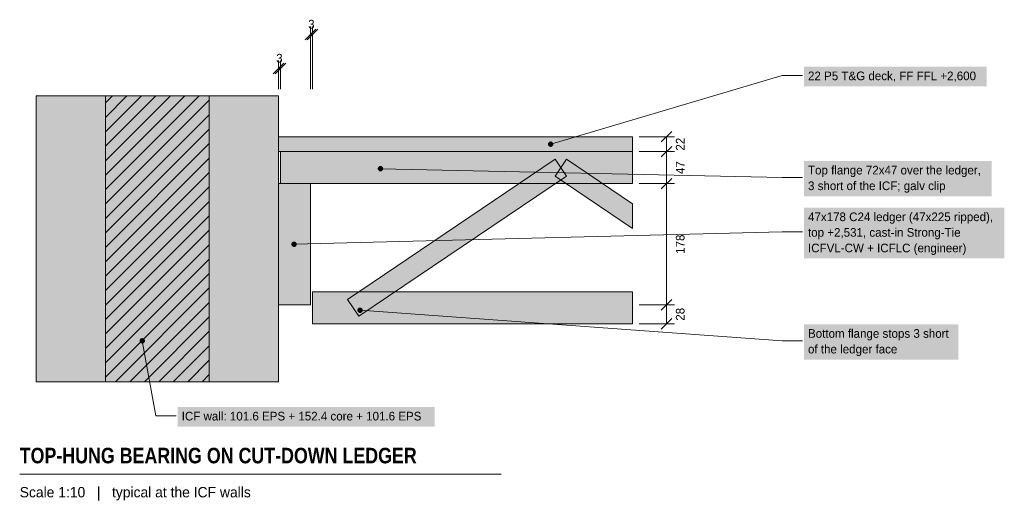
# Model space of a CAD drawing. Header units: millimetres. Extents: x -24 to 1422, y 2064 to 2772.
import ezdxf
from ezdxf.enums import TextEntityAlignment as Align

# ---------------------------------------------------------------- set-up
doc = ezdxf.new("R2010")
doc.units = ezdxf.units.MM
for name, color, linetype in [('FILL-C_6B451A', 7, 'Continuous'), ('FILL-C_B27326', 7, 'Continuous'), ('FILL-C_B2B2B8', 7, 'Continuous'), ('FILL-EPS', 7, 'Continuous'), ('FILL-INK', 7, 'Continuous'), ('FILL-LIGHT', 7, 'Continuous'), ('FILL-STEEL_GREY', 7, 'Continuous'), ('FILL-TIMBER', 7, 'Continuous'), ('FILL-WHITE', 7, 'Continuous'), ('LINE-C_595966', 7, 'Continuous'), ('LINE-C_6B451A', 7, 'Continuous'), ('LINE-C_B27326', 7, 'Continuous'), ('LINE-GREY', 7, 'Continuous'), ('LINE-INK', 7, 'Continuous'), ('LINE-STEEL_GREY', 7, 'Continuous'), ('TEXT-C_6B451A', 7, 'Continuous'), ('TEXT-C_B27326', 7, 'Continuous'), ('TEXT-INK', 7, 'Continuous'), ('TEXT-STEEL_GREY', 7, 'Continuous')]:
    doc.layers.add(name, color=color, linetype=linetype)
doc.styles.add('OpenSansCondensed-Bold', font='OpenSansCondensed-Bold.ttf')

msp = doc.modelspace()

# ---------------------------------------------------------------- hatches: boundary and pattern name
at = {"layer": 'FILL-C_6B451A', "true_color": 0x6b451a}
h = msp.add_hatch(color=36, dxfattribs=at)
h.dxf.hatch_style = 1
h.paths.add_polyline_path([(509.6, 2553), (509.5, 2554), (509.1, 2555), (508.4, 2555.8), (507.6, 2556.5), (506.6, 2556.9), (505.6, 2557), (504.6, 2556.9), (503.6, 2556.5), (502.8, 2555.8), (502.1, 2555), (501.7, 2554), (501.6, 2553), (501.7, 2552), (502.1, 2551), (502.8, 2550.2), (503.6, 2549.5), (504.6, 2549.1), (505.6, 2549), (506.6, 2549.1), (507.6, 2549.5), (508.4, 2550.2), (509.1, 2551), (509.5, 2552)])
h = msp.add_hatch(color=36, dxfattribs=at)
h.dxf.hatch_style = 1
h.paths.add_polyline_path([(479.6, 2345), (479.5, 2346), (479.1, 2347), (478.4, 2347.8), (477.6, 2348.5), (476.6, 2348.9), (475.6, 2349), (474.6, 2348.9), (473.6, 2348.5), (472.8, 2347.8), (472.1, 2347), (471.7, 2346), (471.6, 2345), (471.7, 2344), (472.1, 2343), (472.8, 2342.2), (473.6, 2341.5), (474.6, 2341.1), (475.6, 2341), (476.6, 2341.1), (477.6, 2341.5), (478.4, 2342.2), (479.1, 2343), (479.5, 2344)])
at = {"layer": 'FILL-C_B27326', "true_color": 0xb27326}
h = msp.add_hatch(color=35, dxfattribs=at)
h.dxf.hatch_style = 1
h.paths.add_polyline_path([(382.6, 2442), (382.5, 2443), (382.1, 2444), (381.4, 2444.8), (380.6, 2445.5), (379.6, 2445.9), (378.6, 2446), (377.6, 2445.9), (376.6, 2445.5), (375.8, 2444.8), (375.1, 2444), (374.7, 2443), (374.6, 2442), (374.7, 2441), (375.1, 2440), (375.8, 2439.2), (376.6, 2438.5), (377.6, 2438.1), (378.6, 2438), (379.6, 2438.1), (380.6, 2438.5), (381.4, 2439.2), (382.1, 2440), (382.5, 2441)])
at = {"layer": 'FILL-C_B2B2B8', "true_color": 0xb2b2b8}
h = msp.add_hatch(color=253, dxfattribs=at)
h.dxf.hatch_style = 1
h.paths.add_polyline_path([(254, 2240), (254, 2660), (101.6, 2660), (101.6, 2240)])
at = {"layer": 'FILL-EPS', "true_color": 0xccf2f7}
h = msp.add_hatch(color=254, dxfattribs=at)
h.dxf.hatch_style = 1
h.paths.add_polyline_path([(101.6, 2240), (101.6, 2660), (0, 2660), (0, 2240)])
h = msp.add_hatch(color=254, dxfattribs=at)
h.dxf.hatch_style = 1
h.paths.add_polyline_path([(355.6, 2240), (355.6, 2660), (254, 2660), (254, 2240)])
at = {"layer": 'FILL-INK', "true_color": 0x14141a}
h = msp.add_hatch(color=250, dxfattribs=at)
h.dxf.hatch_style = 1
h.paths.add_polyline_path([(759.6, 2589), (759.5, 2590), (759.1, 2591), (758.4, 2591.8), (757.6, 2592.5), (756.6, 2592.9), (755.6, 2593), (754.6, 2592.9), (753.6, 2592.5), (752.8, 2591.8), (752.1, 2591), (751.7, 2590), (751.6, 2589), (751.7, 2588), (752.1, 2587), (752.8, 2586.2), (753.6, 2585.5), (754.6, 2585.1), (755.6, 2585), (756.6, 2585.1), (757.6, 2585.5), (758.4, 2586.2), (759.1, 2587), (759.5, 2588)])
at = {"layer": 'FILL-LIGHT', "true_color": 0xccd1db}
h = msp.add_hatch(color=254, dxfattribs=at)
h.dxf.hatch_style = 1
h.paths.add_polyline_path([(457.2, 2360.9), (762, 2566.9), (778.8, 2542.1), (474, 2336.1)])
h = msp.add_hatch(color=254, dxfattribs=at)
h.dxf.hatch_style = 1
h.paths.add_polyline_path([(762, 2542.1), (778.8, 2566.9), (875.6, 2501.5), (875.6, 2465.3)])
at = {"layer": 'FILL-STEEL_GREY', "true_color": 0x73737a}
h = msp.add_hatch(color=8, dxfattribs=at)
h.dxf.hatch_style = 1
h.paths.add_polyline_path([(159.6, 2300), (159.5, 2301), (159.1, 2302), (158.4, 2302.8), (157.6, 2303.5), (156.6, 2303.9), (155.6, 2304), (154.6, 2303.9), (153.6, 2303.5), (152.8, 2302.8), (152.1, 2302), (151.7, 2301), (151.6, 2300), (151.7, 2299), (152.1, 2298), (152.8, 2297.2), (153.6, 2296.5), (154.6, 2296.1), (155.6, 2296), (156.6, 2296.1), (157.6, 2296.5), (158.4, 2297.2), (159.1, 2298), (159.5, 2299)])
at = {"layer": 'FILL-TIMBER', "true_color": 0xe0cc9e}
h = msp.add_hatch(color=31, dxfattribs=at)
h.dxf.hatch_style = 1
h.paths.add_polyline_path([(875.6, 2578), (875.6, 2600), (355.6, 2600), (355.6, 2578)])
at = {"layer": 'FILL-TIMBER', "true_color": 0xeddbb8}
h = msp.add_hatch(color=254, dxfattribs=at)
h.dxf.hatch_style = 1
h.paths.add_polyline_path([(358.6, 2578), (875.6, 2578), (875.6, 2531), (358.6, 2531)])
at = {"layer": 'FILL-TIMBER', "true_color": 0xedcc99}
h = msp.add_hatch(color=31, dxfattribs=at)
h.dxf.hatch_style = 1
h.paths.add_polyline_path([(402.6, 2353), (402.6, 2531), (355.6, 2531), (355.6, 2353)])
at = {"layer": 'FILL-TIMBER', "true_color": 0xeddbb8}
h = msp.add_hatch(color=254, dxfattribs=at)
h.dxf.hatch_style = 1
h.paths.add_polyline_path([(405.6, 2372), (875.6, 2372), (875.6, 2325), (405.6, 2325)])
at = {"layer": 'FILL-WHITE', "true_color": 0xffffff}
h = msp.add_hatch(color=7, dxfattribs=at)
h.dxf.hatch_style = 1
h.paths.add_polyline_path([(1127.6, 2674), (1396, 2674), (1396, 2702.9), (1127.6, 2702.9)])
h = msp.add_hatch(color=7, dxfattribs=at)
h.dxf.hatch_style = 1
h.paths.add_polyline_path([(1127.6, 2512.5), (1403.4, 2512.5), (1403.4, 2564.4), (1127.6, 2564.4)])
h = msp.add_hatch(color=7, dxfattribs=at)
h.dxf.hatch_style = 1
h.paths.add_polyline_path([(1127.6, 2421.1), (1422, 2421.1), (1422, 2495.9), (1127.6, 2495.9)])
h = msp.add_hatch(color=7, dxfattribs=at)
h.dxf.hatch_style = 1
h.paths.add_polyline_path([(1127.6, 2272.5), (1354.3, 2272.5), (1354.3, 2324.4), (1127.6, 2324.4)])
h = msp.add_hatch(color=7, dxfattribs=at)
h.dxf.hatch_style = 1
h.paths.add_polyline_path([(207.6, 2174), (585.3, 2174), (585.3, 2202.9), (207.6, 2202.9)])

# ---------------------------------------------------------------- linework, layer by layer
at = {"layer": 'LINE-C_595966', "lineweight": 5}
for points in [[(457.2, 2360.9), (762, 2566.9), (778.8, 2542.1), (474, 2336.1)], [(762, 2542.1), (778.8, 2566.9), (875.6, 2501.5), (875.6, 2465.3)]]:
    msp.add_lwpolyline(points, close=True, dxfattribs=at)
at = {"layer": 'LINE-C_6B451A', "lineweight": 5}
for p, q in [((505.6, 2553), (1095.6, 2540)), ((1095.6, 2540), (1125.6, 2540)), ((475.6, 2345), (1095.6, 2300)), ((1095.6, 2300), (1125.6, 2300))]:
    msp.add_line(p, q, dxfattribs=at)
for points in [[(358.6, 2578), (875.6, 2578), (875.6, 2531), (358.6, 2531)], [(405.6, 2372), (875.6, 2372), (875.6, 2325), (405.6, 2325)]]:
    msp.add_lwpolyline(points, close=True, dxfattribs=at)
at = {"layer": 'LINE-C_B27326', "lineweight": 5}
for p, q in [((378.6, 2442), (1095.6, 2460)), ((1095.6, 2460), (1125.6, 2460))]:
    msp.add_line(p, q, dxfattribs=at)
msp.add_lwpolyline([(402.6, 2353), (402.6, 2531), (355.6, 2531), (355.6, 2353)], close=True, dxfattribs=at)
at = {"layer": 'LINE-GREY', "lineweight": 5}
for points in [[(101.6, 2240), (101.6, 2660), (0, 2660), (0, 2240)], [(254, 2240), (254, 2660), (101.6, 2660), (101.6, 2240)], [(355.6, 2240), (355.6, 2660), (254, 2660), (254, 2240)]]:
    msp.add_lwpolyline(points, close=True, dxfattribs=at)
at = {"layer": 'LINE-INK', "lineweight": 5}
for p, q in [((394.8, 2742.2), (410.4, 2757.8)), ((397.8, 2742.2), (413.4, 2757.8)), ((402.6, 2670), (402.6, 2762)), ((402.6, 2750), (405.6, 2750)), ((405.6, 2670), (405.6, 2762)), ((347.8, 2692.2), (363.4, 2707.8)), ((350.8, 2692.2), (366.4, 2707.8)), ((355.6, 2670), (355.6, 2712)), ((358.6, 2670), (358.6, 2712)), ((355.6, 2700), (358.6, 2700)), ((755.6, 2589), (1095.6, 2690)), ((1095.6, 2690), (1125.6, 2690)), ((917.8, 2592.2), (933.4, 2607.8)), ((885.6, 2600), (937.6, 2600)), ((925.6, 2325), (925.6, 2600)), ((885.6, 2578), (937.6, 2578)), ((917.8, 2570.2), (933.4, 2585.8)), ((917.8, 2523.2), (933.4, 2538.8)), ((885.6, 2531), (937.6, 2531)), ((917.8, 2345.2), (933.4, 2360.8)), ((885.6, 2353), (937.6, 2353)), ((917.8, 2317.2), (933.4, 2332.8)), ((885.6, 2325), (937.6, 2325)), ((-24.4, 2104), (682.9, 2104))]:
    msp.add_line(p, q, dxfattribs=at)
msp.add_lwpolyline([(875.6, 2578), (875.6, 2600), (355.6, 2600), (355.6, 2578)], close=True, dxfattribs=at)
at = {"layer": 'LINE-STEEL_GREY', "lineweight": 5}
for p, q in [((101.6, 2522.3), (239.3, 2660)), ((101.6, 2543.5), (218.1, 2660)), ((101.6, 2564.7), (196.9, 2660)), ((101.6, 2585.9), (175.7, 2660)), ((101.6, 2607.1), (154.5, 2660)), ((101.6, 2628.4), (133.2, 2660)), ((101.6, 2649.6), (112, 2660)), ((101.6, 2501.1), (254, 2653.5)), ((101.6, 2479.9), (254, 2632.3)), ((101.6, 2458.7), (254, 2611.1)), ((101.6, 2437.4), (254, 2589.8)), ((101.6, 2416.2), (254, 2568.6)), ((101.6, 2395), (254, 2547.4)), ((101.6, 2373.8), (254, 2526.2)), ((101.6, 2352.6), (254, 2505)), ((101.6, 2331.4), (254, 2483.8)), ((101.6, 2310.2), (254, 2462.6)), ((101.6, 2288.9), (254, 2441.3)), ((101.6, 2267.7), (254, 2420.1)), ((101.6, 2246.5), (254, 2398.9)), ((116.3, 2240), (254, 2377.7)), ((137.5, 2240), (254, 2356.5)), ((158.7, 2240), (254, 2335.3)), ((155.6, 2300), (175.6, 2190)), ((179.9, 2240), (254, 2314.1)), ((201.1, 2240), (254, 2292.9)), ((222.4, 2240), (254, 2271.6)), ((243.6, 2240), (254, 2250.4)), ((175.6, 2190), (205.6, 2190))]:
    msp.add_line(p, q, dxfattribs=at)

# ---------------------------------------------------------------- texts
at = {"layer": 'TEXT-C_6B451A'}
for s, p in [('Top flange 72x47 over the ledger,', (1133.6, 2544.5)), ('3 short of the ICF; galv clip', (1133.6, 2521.5)), ('Bottom flange stops 3 short', (1133.6, 2304.5)), ('of the ledger face', (1133.6, 2281.5))]:
    msp.add_text(s, height=12.7, dxfattribs=at).set_placement(p)
at = {"layer": 'TEXT-C_B27326'}
for s, p in [('47x178 C24 ledger (47x225 ripped),', (1133.6, 2475.9)), ('top +2,531, cast-in Strong-Tie', (1133.6, 2453)), ('ICFVL-CW + ICFLC (engineer)', (1133.6, 2430.1))]:
    msp.add_text(s, height=12.7, dxfattribs=at).set_placement(p)
at = {"layer": 'TEXT-INK'}
for p in [(404.1, 2759), (357.1, 2709)]:
    msp.add_text('3', height=12.7, dxfattribs=at).set_placement(p, align=Align.CENTER)
msp.add_text('22 P5 T&G deck, FF FFL +2,600', height=12.7, dxfattribs=at).set_placement((1133.6, 2683))
for s, p in [('22', (952.2, 2589)), ('47', (952.2, 2554.5)), ('178', (952.2, 2442)), ('28', (952.2, 2339))]:
    msp.add_text(s, height=12.7, rotation=90, dxfattribs=at).set_placement(p, align=Align.CENTER)
at = {"layer": 'TEXT-INK', "style": 'OpenSansCondensed-Bold'}
msp.add_text('TOP-HUNG BEARING ON CUT-DOWN LEDGER', height=22.86, dxfattribs=at).set_placement((-24.4, 2120))
at = {"layer": 'TEXT-STEEL_GREY'}
for s, height, p in [('ICF wall: 101.6 EPS + 152.4 core + 101.6 EPS', 12.7, (213.6, 2183)), ('Scale 1:10   |   typical at the ICF walls', 15.24, (-24.4, 2070))]:
    msp.add_text(s, height=height, dxfattribs=at).set_placement(p)

doc.saveas('drawing.dxf')
